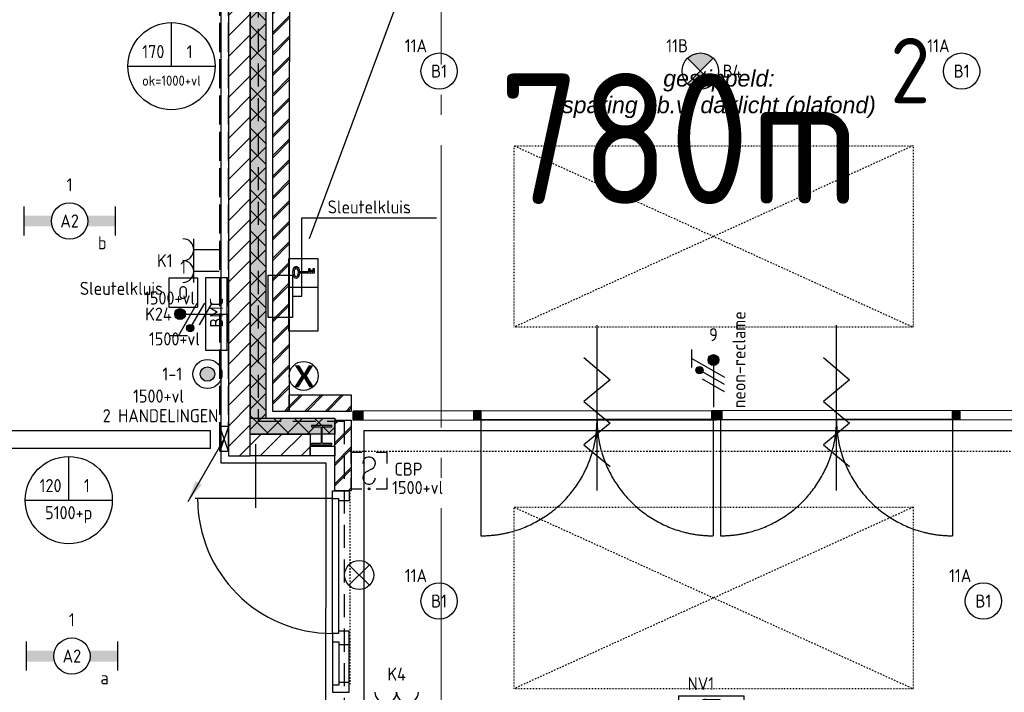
# Model space of a CAD drawing. Header units: millimetres. Extents: x -38031 to 123247, y -16330 to 129979.
# Tile 174 of 235: x 36455 to 43239, y 52150 to 56783. Entities that reach past the tile are written whole.
import ezdxf
from ezdxf.enums import TextEntityAlignment as Align

# ---------------------------------------------------------------- set-up
doc = ezdxf.new("R2010")
doc.units = ezdxf.units.MM
doc.header["$LTSCALE"] = 50
for name, pattern in [('E_GOOT3', [5, 4, -1]), ('HIDDEN', [9.525, 6.35, -3.175]), ('HIDDEN2', [4.7625, 3.175, -1.5875]), ('STYLE_01', [0.41664, 0.20828, -0.20836]), ('STYLE_05', [0.20828, 0.069425, -0.138855]), ('STYLE_11', [5, 3.888855, -0.416718, 0.277786, -0.416641])]:
    doc.linetypes.add(name, pattern=pattern)
for name, color, linetype in [('AL$1A---_ALGEMEEN', 8, 'Continuous'), ('AM$1A---_ARCERING', 8, 'Continuous'), ('AT$1A---_TEKST100', 8, 'Continuous'), ('BOUWKUNDIG', 8, 'Continuous'), ('brandscheiding', 5, 'HIDDEN'), ('EB6511--_ATTRIB', 2, 'Continuous'), ('EL6121--', 3, 'Continuous'), ('EL6131--_KG', 3, 'Continuous'), ('EL6131--_WG', 3, 'Continuous'), ('EL6221--', 3, 'Continuous'), ('EL6222--', 3, 'Continuous'), ('EL6311--', 3, 'Continuous'), ('EL6311--NV', 7, 'Continuous'), ('EL6350--', 3, 'Continuous'), ('EL6511--', 3, 'Continuous'), ('EL6521--', 3, 'Continuous'), ('EL659---', 1, 'Continuous'), ('EM6131--', 1, 'Continuous')]:
    doc.layers.add(name, color=color, linetype=linetype)
doc.layers.add('stramien', color=1, linetype='STYLE_11', lineweight=15)
doc.styles.add('Arial (bold)', font='ARIALBD.TTF')
doc.styles.add('Arial (italic)', font='ARIALI.TTF')
doc.styles.add('BURO-018', font='iso.shx', dxfattribs={"height": 90})
doc.styles.add('BURO-025', font='iso.shx', dxfattribs={"height": 125})
doc.styles.add('NORATT', font='iso.shx')
pattern_1 = [(135, (-987936.49, -175784.82), (70.710678, 70.710678), []), (45, (-987637.15, -176084.16), (70.710678, -70.710678), [])]
pattern_2 = [(45, (-987936.49, -175784.82), (70.710678, -70.710678), []), (45, (-987929.42, -175791.89), (70.710678, -70.710678), [])]
pattern_3 = [(45, (-987936.49, -175784.82), (70.710678, -70.710678), [])]

# ---------------------------------------------------------------- blocks, each defined once
blk = doc.blocks.new('E00162')
at = {"color": 0, "linetype": 'Continuous'}
for p, q in [((-4.5, 1), (-4.5, 6.5)), ((4.5, 6.5), (-4.5, 6.5)), ((-0.5, 5.25), (0, 6)), ((0, 6), (0.5, 5.25)), ((4.5, 1), (4.5, 6.5)), ((-0.75, 5), (-0.5, 5)), ((-0.5, 4.5), (-0.75, 4.5)), ((-0.25, 5.25), (-0.5, 5.25)), ((-0.5, 5), (-0.5, 4.5)), ((-0.25, 3.75), (-0.25, 5.25)), ((0.25, 3.75), (0.25, 5.25)), ((0.5, 5.25), (0.25, 5.25)), ((0.5, 5), (0.5, 4.5)), ((0.5, 5), (0.75, 5)), ((0.75, 4.5), (0.5, 4.5)), ((-1.75, 2.5), (-1.75, 4)), ((-1.25, 4), (-1.25, 2.5)), ((0.25, 3.75), (-0.25, 3.75)), ((1.25, 2.5), (1.25, 4)), ((1.75, 4), (1.75, 2.5)), ((-0.75, 2), (0.75, 2)), ((0.75, 1.5), (-0.75, 1.5)), ((4.5, 1), (-4.5, 1))]:
    blk.add_line(p, q, dxfattribs=at)
for centre, radius, start, end in [((-0.75, 4), 1, 90, 180), ((-0.75, 4), 0.5, 90, 180), ((0.75, 4), 1, 0, 90), ((0.75, 4), 0.5, 0, 90), ((-0.75, 2.5), 1, 180, 270), ((-0.75, 2.5), 0.5, 180, 270), ((0.75, 2.5), 0.5, 270, 0), ((0.75, 2.5), 1, 270, 0)]:
    blk.add_arc(centre, radius, start, end, dxfattribs=at)
at = {"color": 0, "linetype": 'Continuous', "style": 'BURO-018'}
for tag, p in [('E_GKAST', (0, 16.17)), ('E_GROEP', (0, 13.17)), ('E_SGROEP', (4.5, 13.17)), ('E_ARMCODE', (0, 9))]:
    blk.add_attdef(tag, text='', height=1.8, dxfattribs=at).set_placement(p, align=Align.MIDDLE)
at = {"layer": 'EL6350--', "color": 1, "style": 'BURO-018'}
blk.add_text('x', height=1.8, rotation=180, dxfattribs=at).set_placement((0.6, 8.68))
blk = doc.blocks.new('E00078')
at = {"color": 0, "linetype": 'Continuous'}
for p, q in [((-3, 6.48), (-3, 8.98)), ((-3, 7.73), (1.5, 5.13)), ((0, 7.5), (0, 1)), ((1.5, 4.13), (-1.5, 5.87)), ((1.5, 3.13), (-1.5, 4.87))]:
    blk.add_line(p, q, dxfattribs=at)
at = {"color": 0, "const_width": 0.75}
blk.add_lwpolyline([(-0.38, 7.5, 1), (0.38, 7.5, 1)], format="xyb", close=True, dxfattribs=at)
at = {"color": 0, "linetype": 'Continuous', "const_width": 0.5}
blk.add_lwpolyline([(-2.18, 6.12, 1), (-1.68, 6.12, 1)], format="xyb", close=True, dxfattribs=at)
at = {"color": 0, "linetype": 'Continuous'}
for centre, radius in [((0, 7.5), 0.75), ((-1.93, 6.12), 0.5)]:
    blk.add_circle(centre, radius, dxfattribs=at)
at = {"color": 0, "linetype": 'Continuous', "style": 'BURO-018'}
for tag, p in [('E_GKAST', (0, 14)), ('E_GROEP', (0, 11)), ('E_SGROEP', (4.5, 11))]:
    blk.add_attdef(tag, text='', height=1.8, dxfattribs=at).set_placement(p, align=Align.MIDDLE)
at = {"color": 0, "linetype": 'Continuous', "style": 'BURO-018', "flags": 1}
for tag, p in [('E_VERMCODE', (13, 11)), ('E_MATCODE', (0, 0))]:
    blk.add_attdef(tag, text='', height=1.8, dxfattribs=at).set_placement(p, align=Align.MIDDLE)
blk = doc.blocks.new('E00036')
at = {"color": 0, "linetype": 'Continuous'}
for p, q in [((-2.5, 6), (-2.5, 4.5)), ((-1, 6), (-2.5, 6)), ((2.5, 6), (1, 6)), ((2.5, 4.5), (2.5, 6)), ((0.42, 3.73), (-0.42, 3.27)), ((-2.5, 2.5), (-2.5, 1)), ((2.5, 1), (2.5, 2.5)), ((-2.5, 1), (-1, 1)), ((1, 1), (2.5, 1))]:
    blk.add_line(p, q, dxfattribs=at)
blk.add_circle((0, 1), 0.125, dxfattribs=at)
for centre, start, end in [((0, 4.5), 298.955, 180), ((0, 2.5), 118.955, 0)]:
    blk.add_arc(centre, 0.875, start, end, dxfattribs=at)
at = {"color": 0, "linetype": 'Continuous', "style": 'BURO-018'}
blk.add_attdef('E_TEXT1', text='', height=1.8, dxfattribs=at).set_placement((0, 8.5), align=Align.MIDDLE)
at = {"color": 0, "linetype": 'Continuous', "style": 'BURO-018', "flags": 1}
blk.add_attdef('E_MATCODE', text='', height=1.8, dxfattribs=at).set_placement((0, 0), align=Align.MIDDLE)
blk = doc.blocks.new('1115B3A')
at = {"color": 0, "linetype": 'Continuous'}
blk.add_circle((0, 0), 2.5, dxfattribs=at)
at = {"color": 0, "linetype": 'Continuous', "style": 'BURO-018'}
for tag, p in [('E_GKAST', (0, 8)), ('E_GROEP', (0, 5)), ('E_SGROEP', (4.5, 5)), ('E_ARMCODE', (0, 0)), ('E_SLET', (4.5, -1))]:
    blk.add_attdef(tag, text='', height=1.8, dxfattribs=at).set_placement(p, align=Align.MIDDLE)
blk = doc.blocks.new('E00018')
at = {"color": 0, "linetype": 'Continuous'}
for p, q in [((-1.77, -1.77), (1.77, 1.77)), ((1.77, -1.77), (-1.77, 1.77))]:
    blk.add_line(p, q, dxfattribs=at)
at = {"color": 0, "linetype": 'Continuous', "const_width": 2.5}
for points in [[(-0.88, 0.88, -0.198912), (0, 1.25, -0.198912), (0.88, 0.88, -1)], [(-0.88, -0.88, 0.198912), (0, -1.25, 0.198912), (0.88, -0.88, 1)]]:
    blk.add_lwpolyline(points, format="xyb", dxfattribs=at)
blk = doc.blocks.new('1115B3A-NO1')
at = {"color": 0, "linetype": 'Continuous'}
blk.add_circle((0, 0), 2.5, dxfattribs=at)
at = {"color": 0, "zscale": 100}
blk.add_blockref('E00018', (0, 0), dxfattribs=at)
at = {"color": 0, "linetype": 'Continuous', "style": 'BURO-018'}
for tag, p in [('E_GKAST', (0, 8)), ('E_GROEP', (0, 5)), ('E_SGROEP', (4.5, 5)), ('E_ARMCODE', (0, 0)), ('E_SLET', (4.5, -1))]:
    blk.add_attdef(tag, text='', height=1.8, dxfattribs=at).set_placement(p, align=Align.MIDDLE)
blk = doc.blocks.new('E00024')
at = {"color": 0, "linetype": 'Continuous'}
for p, q in [((-1.41, 1.59), (1.41, 4.41)), ((-1.41, 4.41), (1.41, 1.59))]:
    blk.add_line(p, q, dxfattribs=at)
blk.add_circle((0, 3), 2, dxfattribs=at)
at = {"color": 0, "linetype": 'Continuous', "style": 'BURO-018'}
blk.add_attdef('E_TEXT1', text='', height=1.8, dxfattribs=at).set_placement((0, 7.5), align=Align.MIDDLE)
at = {"color": 0, "linetype": 'Continuous', "style": 'BURO-018', "flags": 1}
blk.add_attdef('E_MATCODE', (0, 0), '', height=1.8, dxfattribs=at)
blk = doc.blocks.new('E00126')
at = {"color": 0, "linetype": 'Continuous'}
for p, q in [((-3, 4.5), (3, 4.5)), ((-1.5, 1), (-1.5, 4.5)), ((1.5, 1), (1.5, 4.5))]:
    blk.add_line(p, q, dxfattribs=at)
for centre in [(-1.5, 6), (1.5, 6)]:
    blk.add_arc(centre, 1.5, 180, 0, dxfattribs=at)
at = {"color": 0, "linetype": 'Continuous', "style": 'BURO-018'}
for tag, p in [('E_GKAST', (0, 11.5)), ('E_GROEP', (0, 8.5)), ('E_SGROEP', (4.5, 8.5))]:
    blk.add_attdef(tag, text='', height=1.8, dxfattribs=at).set_placement(p, align=Align.MIDDLE)
at = {"color": 0, "linetype": 'Continuous', "style": 'BURO-018', "flags": 1}
for tag, p in [('E_VERMCODE', (13, 8.5)), ('E_MATCODE', (0, 0))]:
    blk.add_attdef(tag, text='', height=1.8, dxfattribs=at).set_placement(p, align=Align.MIDDLE)
blk = doc.blocks.new('E00112')
at = {"color": 0, "linetype": 'Continuous'}
for p, q in [((0, 1), (-1, 1)), ((-1, 1), (-1, 0)), ((-1, 0), (0, 1)), ((-1, 1), (0, 0)), ((0, 0), (0, 1)), ((-1, 0), (0, 0))]:
    blk.add_line(p, q, dxfattribs=at)
blk = doc.blocks.new('E00098')
at = {"color": 0, "linetype": 'Continuous'}
blk.add_line((0, 0), (-5, -8.66), dxfattribs=at)
blk.add_lwpolyline([(-5, -8.66, 0, 1, 0), (-3.5, -6.06, 1, 1, 0)], format="xyseb", dxfattribs=at)
blk = doc.blocks.new('VB657SKM')
at = {"color": 0, "linetype": 'Continuous'}
for p, q in [((-10, -4), (-10, 4)), ((-10, 4), (10, 4)), ((2, -4), (2, 4)), ((2, 4), (10, 4)), ((5.02, 2.72), (4.67, 2.38)), ((5.54, 2.94), (5.02, 2.72)), ((6.15, 3), (5.54, 2.94)), ((6.76, 2.94), (6.15, 3)), ((7.28, 2.72), (6.76, 2.94)), ((7.63, 2.38), (7.28, 2.72)), ((10, 4), (10, -4)), ((10, 4), (10, -4)), ((4.67, 2.38), (4.55, 2)), ((4.55, 2), (4.67, 1.62)), ((4.67, 1.62), (5.02, 1.28)), ((5.02, 2.16), (4.97, 2)), ((4.97, 2), (5.02, 1.84)), ((5.24, 2.38), (5.02, 2.16)), ((5.02, 1.84), (5.24, 1.62)), ((5.02, 1.28), (5.54, 1.06)), ((5.64, 2.53), (5.24, 2.38)), ((5.24, 1.62), (5.64, 1.47)), ((5.54, 1.06), (6.15, 1)), ((6.15, 2.59), (5.64, 2.53)), ((5.64, 1.47), (6.15, 1.41)), ((6, 1.03), (6, -3)), ((6.66, 2.53), (6.15, 2.59)), ((6.15, 1.41), (6.66, 1.47)), ((6.15, 1), (6.76, 1.06)), ((6.3, -1.41), (6.3, 1.03)), ((7.06, 2.38), (6.66, 2.53)), ((6.66, 1.47), (7.06, 1.62)), ((6.76, 1.06), (7.28, 1.28)), ((7.28, 2.16), (7.06, 2.38)), ((7.06, 1.62), (7.28, 1.84)), ((7.33, 2), (7.28, 2.16)), ((7.28, 1.84), (7.33, 2)), ((7.28, 1.28), (7.63, 1.62)), ((7.75, 2), (7.63, 2.38)), ((7.63, 1.62), (7.75, 2)), ((7.1, -1.41), (6.3, -1.41)), ((6.3, -2), (6.3, -1.81)), ((6.3, -1.81), (7.1, -1.81)), ((6.7, -2), (6.3, -2)), ((6.3, -2.59), (6.3, -2.41)), ((6.3, -2.41), (6.7, -2.41)), ((7.1, -2.59), (6.3, -2.59)), ((6.7, -2.41), (6.7, -2)), ((7.1, -1.81), (7.1, -1.41)), ((7.1, -3), (7.1, -2.59)), ((10, -4), (-10, -4)), ((10, -4), (2, -4)), ((6, -3), (7.1, -3))]:
    blk.add_line(p, q, dxfattribs=at)
at = {"color": 0, "linetype": 'Continuous', "style": 'BURO-018'}
blk.add_attdef('E_TEXT1', text='', height=1.8, dxfattribs=at).set_placement((0, 6.5), align=Align.MIDDLE)
at = {"color": 0, "linetype": 'Continuous', "style": 'BURO-018', "flags": 1}
blk.add_attdef('E_MATCODE', (0, 0), '', height=1.8, dxfattribs=at)
blk = doc.blocks.new('E00103')
at = {"color": 0, "linetype": 'Continuous'}
for p, q in [((0, 6), (0, 12)), ((-6, 6), (6, 6))]:
    blk.add_line(p, q, dxfattribs=at)
blk.add_circle((0, 6), 6, dxfattribs=at)
at = {"color": 0, "linetype": 'Continuous', "style": 'BURO-018'}
for tag, p in [('E_TEXT1', (-2.5, 8)), ('E_TEXT3', (2.5, 8)), ('E_TEXT6', (0, 4))]:
    blk.add_attdef(tag, text='', height=1.8, dxfattribs=at).set_placement(p, align=Align.MIDDLE)
blk = doc.blocks.new('E00023')
at = {"color": 0, "const_width": 1}
blk.add_lwpolyline([(-0.5, 3, 1), (0.5, 3, 1)], format="xyb", close=True, dxfattribs=at)
at = {"color": 0, "linetype": 'Continuous'}
for radius in [2, 1]:
    blk.add_circle((0, 3), radius, dxfattribs=at)
at = {"color": 0, "linetype": 'Continuous', "style": 'BURO-018'}
blk.add_attdef('E_TEXT1', text='', height=1.8, dxfattribs=at).set_placement((0, 7.5), align=Align.MIDDLE)
at = {"color": 0, "linetype": 'Continuous', "style": 'BURO-018', "flags": 1}
blk.add_attdef('E_MATCODE', (0, 0), '', height=1.8, dxfattribs=at)
blk = doc.blocks.new('E-GK-GTC-783C')
at = {"color": 0, "linetype": 'Continuous'}
for p, q in [((-0.5, 60), (0.5, 60)), ((-0.5, -60), (0.5, -60))]:
    blk.add_line(p, q, dxfattribs=at)
blk = doc.blocks.new('E-GK-END-78')
at = {"color": 0, "linetype": 'Continuous'}
blk.add_line((0, 60), (0, -60), dxfattribs=at)
blk = doc.blocks.new('1115B6630')
at = {"color": 0}
for p, q in [((-6.3, 2), (-6.3, -2)), ((6.3, 2), (6.3, -2))]:
    blk.add_line(p, q, dxfattribs=at)
at = {"color": 0, "linetype": 'Continuous'}
blk.add_circle((0, 0), 2.5, dxfattribs=at)
at = {"color": 0}
for points in [[(-2.5, 0.75), (-6.3, 0.75), (-2.5, -0.75), (-6.3, -0.75)], [(2.5, 0.75), (6.3, 0.75), (2.5, -0.75), (6.3, -0.75)]]:
    blk.add_solid(points, dxfattribs=at)
at = {"color": 0, "linetype": 'Continuous', "style": 'BURO-018'}
for tag, p in [('E_GKAST', (0, 8)), ('E_GROEP', (0, 5)), ('E_SGROEP', (4.5, 5)), ('E_ARMCODE', (0, 0)), ('E_SLET', (4.5, -3))]:
    blk.add_attdef(tag, text='', height=1.8, dxfattribs=at).set_placement(p, align=Align.MIDDLE)
blk = doc.blocks.new('Group-18')
at = {"layer": 'AL$1A---_ALGEMEEN', "color": 0}
for points in [[(-18827, 28395), (-18827, 28895), (-18518, 28895), (-18518, 29855), (-23173, 29855), (-23173, 25474.8), (-20880.8, 25474.8), (-20880.8, 20274.8), (-25076, 20275), (-25076, 17793.5), (-24776, 17784.1), (-24776, 18095), (-24226, 18095), (-24226, 17795), (-17276, 17795), (-17276, 18095), (-17020, 18095), (-17020, 23161.8), (-17797.1, 23161.8), (-17794.1, 25153), (-18518, 25153), (-18518, 28345), (-18827, 28345), (-18827, 28395)], [(-16755, 23324.8), (-16755, 17786), (-13495, 17786), (-13495, 23424.8), (-12716, 23424.8), (-12716, 25374.8), (-17534, 25374.8), (-17534, 23424.8), (-16755, 23424.8), (-16755, 23324.8)]]:
    blk.add_lwpolyline(points, dxfattribs=at)
blk = doc.blocks.new('Group-118')
at = {"layer": 'AL$1A---_ALGEMEEN', "color": 0, "linetype": 'STYLE_05'}
blk.add_lwpolyline([(-16500, 27339.8), (-13750, 27339.8), (-13750, 26089.8), (-16500, 26089.8)], close=True, dxfattribs=at)
blk = doc.blocks.new('Group-119')
at = {"layer": 'AL$1A---_ALGEMEEN', "color": 0, "linetype": 'STYLE_01'}
for p, q in [((-16500, 27339.8), (-13750, 26089.8)), ((-13750, 27339.8), (-16500, 26089.8))]:
    blk.add_line(p, q, dxfattribs=at)
at = {"layer": 'AL$1A---_ALGEMEEN', "color": 0}
blk.add_blockref('Group-118', (0, 0), dxfattribs=at)
blk = doc.blocks.new('Group-120')
at = {"layer": 'AL$1A---_ALGEMEEN', "color": 0, "linetype": 'STYLE_05'}
blk.add_lwpolyline([(-16500, 24849.8), (-13750, 24849.8), (-13750, 23599.8), (-16500, 23599.8)], close=True, dxfattribs=at)
blk = doc.blocks.new('Group-121')
at = {"layer": 'AL$1A---_ALGEMEEN', "color": 0, "linetype": 'STYLE_01'}
for p, q in [((-16500, 24849.8), (-13750, 23599.8)), ((-13750, 24849.8), (-16500, 23599.8))]:
    blk.add_line(p, q, dxfattribs=at)
at = {"layer": 'AL$1A---_ALGEMEEN', "color": 0}
blk.add_blockref('Group-120', (0, 0), dxfattribs=at)
blk = doc.blocks.new('Group-126')
at = {"layer": 'AL$1A---_ALGEMEEN', "color": 0}
for name in ['Group-119', 'Group-121']:
    blk.add_blockref(name, (0, 0), dxfattribs=at)
at = {"layer": 'AT$1A---_TEKST100', "insert": (-15087.7, 27529.6), "char_height": 113.643, "attachment_point": 8, "line_spacing_factor": 0.967741, "style": 'Arial (italic)'}
blk.add_mtext('{\\C256;\\lgestippeld:\\Psparing t.b.v. daklicht (plafond)}', dxfattribs=at)
blk = doc.blocks.new('Group-133')
at = {"layer": 'AL$1A---_ALGEMEEN', "color": 0}
for q in [(-16728, 24653), (-15928, 25453)]:
    blk.add_line((-16728, 25453), q, dxfattribs=at)
blk.add_open_spline([(-16728, 24653), (-16513.6, 24653), (-16142.4, 24867.4), (-15928, 25238.6), (-15928, 25453)], degree=2, dxfattribs=at)
blk = doc.blocks.new('Group-134')
at = {"layer": 'AL$1A---_ALGEMEEN', "color": 0}
for q in [(-15928, 25453), (-15128, 24653)]:
    blk.add_line((-15128, 25453), q, dxfattribs=at)
blk.add_open_spline([(-15928, 25453), (-15928, 25238.6), (-15713.6, 24867.4), (-15342.4, 24653), (-15128, 24653)], degree=2, dxfattribs=at)
blk = doc.blocks.new('Group-135')
at = {"layer": 'AL$1A---_ALGEMEEN', "color": 0}
for q in [(-15078, 24653), (-14278, 25453)]:
    blk.add_line((-15078, 25453), q, dxfattribs=at)
blk.add_open_spline([(-15078, 24653), (-14863.6, 24653), (-14492.4, 24867.4), (-14278, 25238.6), (-14278, 25453)], degree=2, dxfattribs=at)
blk = doc.blocks.new('Group-136')
at = {"layer": 'AL$1A---_ALGEMEEN', "color": 0}
for q in [(-14278, 25453), (-13478, 24653)]:
    blk.add_line((-13478, 25453), q, dxfattribs=at)
blk.add_open_spline([(-14278, 25453), (-14278, 25238.6), (-14063.6, 24867.4), (-13692.4, 24653), (-13478, 24653)], degree=2, dxfattribs=at)
blk = doc.blocks.new('zelfsl')
at = {"layer": 'AL$1A---_ALGEMEEN', "color": 0}
blk.add_line((0, -928.95625), (0, 210.85625), dxfattribs=at)
blk.add_lwpolyline([(-90, -13.38325), (90, -165.12925), (-90, -314.71375), (90, -464.29825), (-90, -613.88275), (90, -763.38325)], dxfattribs=at)
blk = doc.blocks.new('Group-137')
at = {"color": 0}
blk.add_wipeout([(-17609, 25450), (-12597, 25453), (-12597, 25515), (-17609, 25512)], dxfattribs=at).dxf.layer = 'AL$1A---_ALGEMEEN'
at = {"layer": 'AM$1A---_ARCERING', "linetype": 'Continuous', "lineweight": 0}
for points in [[(-17609, 25512), (-17541, 25512), (-17541, 25450), (-17609, 25450)], [(-16778, 25515), (-16728, 25515), (-16728, 25453), (-16778, 25453)], [(-15137, 25515), (-15069, 25515), (-15069, 25453), (-15137, 25453)], [(-13478, 25515), (-13428, 25515), (-13428, 25453), (-13478, 25453)], [(-12665, 25515), (-12597, 25515), (-12597, 25453), (-12665, 25453)]]:
    blk.add_hatch(color=256, dxfattribs=at).paths.add_polyline_path(points)
at = {"layer": 'AL$1A---_ALGEMEEN', "color": 0}
for points in [[(-17609, 25450), (-12597, 25453), (-12597, 25515), (-17609, 25512)], [(-17609, 25512), (-17541, 25512), (-17541, 25450), (-17609, 25450)], [(-16778, 25515), (-16728, 25515), (-16728, 25453), (-16778, 25453)], [(-15137, 25515), (-15069, 25515), (-15069, 25453), (-15137, 25453)], [(-13478, 25515), (-13428, 25515), (-13428, 25453), (-13478, 25453)], [(-12665, 25515), (-12597, 25515), (-12597, 25453), (-12665, 25453)]]:
    blk.add_lwpolyline(points, close=True, dxfattribs=at)
for name, p in [('zelfsl', (-15928, 25893.3)), ('zelfsl', (-14278, 25893.3)), ('Group-133', (0, 0)), ('Group-134', (0, 0)), ('Group-135', (0, 0)), ('Group-136', (0, 0))]:
    blk.add_blockref(name, p, dxfattribs=at)
blk = doc.blocks.new('Group-138')
at = {"color": 0}
for points in [[(-17750, 24961.8), (-17636, 24961.8), (-17636, 24894.8), (-17750, 24894.8)], [(-17750, 23994.8), (-17750, 23574.8), (-17636, 23574.8), (-17636, 23994.8)]]:
    blk.add_wipeout(points, dxfattribs=at).dxf.layer = 'AL$1A---_ALGEMEEN'
at = {"layer": 'AL$1A---_ALGEMEEN', "color": 0}
for points in [[(-17750, 24961.8), (-17636, 24961.8), (-17636, 24894.8), (-17750, 24894.8)], [(-17750, 23994.8), (-17750, 23574.8), (-17636, 23574.8), (-17636, 23994.8)]]:
    blk.add_lwpolyline(points, close=True, dxfattribs=at)
at = {"color": 0}
for points in [[(-17750, 23994.8), (-17750, 23904.8), (-17636, 23904.8), (-17636, 23994.8)], [(-17750, 23641.8), (-17750, 23574.8), (-17636, 23574.8), (-17636, 23641.8)]]:
    blk.add_wipeout(points, dxfattribs=at).dxf.layer = 'AL$1A---_ALGEMEEN'
at = {"layer": 'AL$1A---_ALGEMEEN', "color": 0}
for points in [[(-17750, 23994.8), (-17750, 23904.8), (-17636, 23904.8), (-17636, 23994.8)], [(-17750, 23641.8), (-17750, 23574.8), (-17636, 23574.8), (-17636, 23641.8)]]:
    blk.add_lwpolyline(points, close=True, dxfattribs=at)
at = {"color": 0}
for points in [[(-17750, 24909.8), (-17710, 24909.8), (-17710, 23979.8), (-17750, 23979.8)], [(-17750, 23919.8), (-17750, 23626.8), (-17705, 23626.8), (-17705, 23919.8)]]:
    blk.add_wipeout(points, dxfattribs=at).dxf.layer = 'AL$1A---_ALGEMEEN'
at = {"layer": 'AL$1A---_ALGEMEEN', "color": 0}
blk.add_line((-17750, 24909.8), (-18698, 24909.8), dxfattribs=at)
for points in [[(-17750, 24909.8), (-17710, 24909.8), (-17710, 23979.8), (-17750, 23979.8)], [(-17750, 23919.8), (-17750, 23626.8), (-17705, 23626.8), (-17705, 23919.8)]]:
    blk.add_lwpolyline(points, close=True, dxfattribs=at)
blk.add_arc((-17750, 24909.8), 930, 180, 270, dxfattribs=at)
blk = doc.blocks.new('21x_zaagwerk')
at = {"layer": 'AL$1A---_ALGEMEEN', "color": 0}
blk.add_circle((0, 0), 100, dxfattribs=at)
at = {"layer": 'AT$1A---_TEKST100', "insert": (-67.8, 73.6), "char_height": 151.525, "attachment_point": 1, "line_spacing_factor": 0.967741, "style": 'Arial (bold)'}
blk.add_mtext('{\\C256;\\lX}', dxfattribs=at)
blk = doc.blocks.new('HEA 140')
at = {"layer": 'AM$1A---_ARCERING', "linetype": 'Continuous', "lineweight": 0}
h = blk.add_hatch(color=256, dxfattribs=at)
edge = h.paths.add_edge_path()
edge.add_arc((14.75, -46), 12, 180, 270)
edge.add_line((14.75, -58), (70, -58))
edge.add_line((70, -58), (70, -66.5))
edge.add_line((70, -66.5), (-70, -66.5))
edge.add_line((-70, -66.5), (-70, -58))
edge.add_line((-70, -58), (-14.75, -58))
edge.add_arc((-14.75, -46), 12, 270, 360)
edge.add_line((-2.75, -46), (-2.75, 46))
edge.add_arc((-14.75, 46), 12, 0, 90)
edge.add_line((-14.75, 58), (-70, 58))
edge.add_line((-70, 58), (-70, 66.5))
edge.add_line((-70, 66.5), (70, 66.5))
edge.add_line((70, 66.5), (70, 58))
edge.add_line((70, 58), (14.75, 58))
edge.add_arc((14.75, 46), 12, 90, 180)
edge.add_line((2.75, 46), (2.75, -46))
at = {"layer": 'AL$1A---_ALGEMEEN', "color": 0, "flags": 128}
blk.add_lwpolyline([(2.75, -46, 0.4142136), (14.75, -58), (70, -58), (70, -66.5), (-70, -66.5), (-70, -58), (-14.75, -58, 0.4142136), (-2.75, -46), (-2.75, 46, 0.4142136), (-14.75, 58), (-70, 58), (-70, 66.5), (70, 66.5), (70, 58), (14.75, 58, 0.4142136), (2.75, 46)], format="xyb", close=True, dxfattribs=at)
blk = doc.blocks.new('200254 W 210 11-06-2007')
at = {"layer": 'AM$1A---_ARCERING', "linetype": 'Continuous', "lineweight": 5}
h = blk.add_hatch(dxfattribs=at)
h.set_pattern_fill('BAKSTEEN', color=256, scale=50, style=0, pattern_type=2)
h.set_pattern_definition(pattern_2)
edge = h.paths.add_edge_path()
edge.add_line((1681, 33912.5), (2114, 33912.5))
edge.add_line((2114, 33912.5), (2113.6, 29097.4))
edge.add_line((2113.6, 29097.4), (2000.6, 29097.4))
edge.add_line((2000.6, 29097.4), (2001, 33799.5))
edge.add_line((2001, 33799.5), (1682.5, 33799.5))
at = {"layer": 'AM$1A---_ARCERING', "linetype": 'Continuous', "lineweight": 0}
for points in [[(1954, 29050.4), (1954, 33642.4), (1844, 33642.4), (1844, 29050.4)], [(1844, 29050.4), (2427, 29050.4), (2427, 28940.4), (1844, 28940.4)]]:
    blk.add_hatch(color=256, dxfattribs=at).paths.add_polyline_path(points)
at = {"layer": 'AM$1A---_ARCERING', "linetype": 'Continuous', "lineweight": 5}
h = blk.add_hatch(dxfattribs=at)
h.set_pattern_fill('ISOLATIE', color=256, scale=50, style=0, pattern_type=2)
h.set_pattern_definition(pattern_1)
h.paths.add_polyline_path([(1954, 29050.4), (1954, 33642.4), (1844, 33642.4), (1844, 29050.4)])
h = blk.add_hatch(dxfattribs=at)
h.set_pattern_fill('KALKZANDSTEEN', color=256, scale=50, style=0, pattern_type=2)
h.set_pattern_definition(pattern_3)
h.paths.add_polyline_path([(1844, 28790.4), (1844, 31982.4), (1694, 31982.4), (1694, 28790.4)])
h = blk.add_hatch(dxfattribs=at)
h.set_pattern_fill('ISOLATIE', color=256, scale=50, style=0, pattern_type=2)
h.set_pattern_definition(pattern_1)
h.paths.add_polyline_path([(1844, 29050.4), (2427, 29050.4), (2427, 28940.4), (1844, 28940.4)])
h = blk.add_hatch(dxfattribs=at)
h.set_pattern_fill('BAKSTEEN', color=256, scale=50, style=0, pattern_type=2)
h.set_pattern_definition(pattern_2)
h.paths.add_polyline_path([(2427, 29037.3), (2540, 29037.3), (2540, 28549.3), (2427, 28549.3)])
h = blk.add_hatch(dxfattribs=at)
h.set_pattern_fill('KALKZANDSTEEN', color=256, scale=50, style=0, pattern_type=2)
h.set_pattern_definition(pattern_3)
h.paths.add_polyline_path([(1844, 28940.4), (2257, 28940.4), (2257, 28790.4), (1844, 28790.4)])
at = {"layer": 'AL$1A---_ALGEMEEN'}
blk.add_line((1884.2, 28432.4), (1884.2, 28872.4), dxfattribs=at)
blk.add_lwpolyline([(1681, 33912.5), (2114, 33912.5), (2113.6, 29097.4), (2000.6, 29097.4), (2001, 33799.5), (1682.5, 33799.5)], dxfattribs=at)
for points in [[(1954, 29050.4), (1954, 33642.4), (1844, 33642.4), (1844, 29050.4)], [(1844, 28790.4), (1844, 31982.4), (1694, 31982.4), (1694, 28790.4)], [(1844, 29050.4), (2427, 29050.4), (2427, 28940.4), (1844, 28940.4)], [(2427, 29037.3), (2540, 29037.3), (2540, 28549.3), (2427, 28549.3)], [(1844, 28940.4), (2257, 28940.4), (2257, 28790.4), (1844, 28790.4)], [(2257, 28857.3), (2427, 28857.3), (2427, 28790.4), (2257, 28790.4)]]:
    blk.add_lwpolyline(points, close=True, dxfattribs=at)
at = {"layer": 'AL$1A---_ALGEMEEN', "linetype": 'STYLE_01'}
blk.add_lwpolyline([(2135, 29745), (1968, 29745), (1968, 30035), (2135, 30035)], close=True, dxfattribs=at)
at = {"layer": 'AL$1A---_ALGEMEEN'}
for name, p in [('Group-18', (20162, 3587.4)), ('Group-126', (20162, 3587.4)), ('21x_zaagwerk', (2212.4, 29341.3))]:
    blk.add_blockref(name, p, dxfattribs=at)
at = {"layer": 'AL$1A---_ALGEMEEN', "xscale": -1}
blk.add_blockref('HEA 140', (2337, 28933.8), dxfattribs=at)
at = {"layer": 'AL$1A---_ALGEMEEN'}
blk.add_blockref('Group-137', (20162, 3587.4), dxfattribs=at)
at = {"layer": 'AM$1A---_ARCERING', "linetype": 'Continuous', "lineweight": 5}
h = blk.add_hatch(dxfattribs=at)
h.set_pattern_fill('BAKSTEEN', color=256, scale=50, style=0, pattern_type=2)
h.set_pattern_definition(pattern_2)
h.paths.add_polyline_path([(2113.6, 29210.4), (2540, 29210.4), (2540, 29097.4), (2113.6, 29097.4)])
at = {"layer": 'AL$1A---_ALGEMEEN', "linetype": 'STYLE_01'}
blk.add_line((2531, 28822.4), (7575, 28822.4), dxfattribs=at)
at = {"layer": 'AL$1A---_ALGEMEEN'}
blk.add_lwpolyline([(2113.6, 29210.4), (2540, 29210.4), (2540, 29097.4), (2113.6, 29097.4)], close=True, dxfattribs=at)
at = {"layer": 'stramien', "ltscale": 10}
blk.add_line((3161, -41013.6), (3161, 36216.4), dxfattribs=at)
at = {"layer": 'AL$1A---_ALGEMEEN'}
blk.add_blockref('Group-138', (20162, 3587.4), dxfattribs=at)
at = {"layer": 'AL$1A---_ALGEMEEN', "linetype": 'STYLE_01'}
blk.add_line((2531, 28537.3), (2531, 27217.3), dxfattribs=at)
blk = doc.blocks.new('ES020101')
at = {"color": 0}
blk.add_lwpolyline([(-2, -2), (2, -2), (2, 2), (-2, 2)], close=True, dxfattribs=at)
at = {"color": 0, "style": 'NORATT'}
for tag, p in [('NUMMER', (0, 3.5)), ('CODE', (0, 0))]:
    blk.add_attdef(tag, text='', height=1.8, dxfattribs=at).set_placement(p, align=Align.MIDDLE)
at = {"style": 'NORATT'}
for tag, flags, p in [('PANEEL', 9, (-2.5, 2.5)), ('GRP', 8, (-2.5, 0))]:
    blk.add_attdef(tag, text='', height=1.8, dxfattribs=dict(at, flags=flags)).set_placement(p, align=Align.MIDDLE_RIGHT)
at = {"style": 'NORATT', "flags": 9}
blk.add_attdef('M_CODE', text='', height=1.8, dxfattribs=at).set_placement((0, 0), align=Align.MIDDLE_CENTER)
for tag, p in [('FABR', (2.5, -2.5)), ('TYPE', (2.5, -5))]:
    blk.add_attdef(tag, text='', height=1.8, dxfattribs=at).set_placement(p, align=Align.MIDDLE_LEFT)

msp = doc.modelspace()

# ---------------------------------------------------------------- block references
at = {"layer": 'BOUWKUNDIG'}
msp.add_blockref('200254 W 210 11-06-2007', (36199, 24987.6), dxfattribs=at)

# ---------------------------------------------------------------- next in the draw order: linework, layer by layer
at = {"layer": 'EL6121--', "color": 5, "linetype": 'HIDDEN2'}
for p, q in [((38098, 57195), (38098, 54017.1)), ((38098, 54017.1), (38691.2, 54017.1)), ((38691.2, 54017.1), (38691.2, 51846.3))]:
    msp.add_line(p, q, dxfattribs=at)
at = {"layer": 'EL6131--_WG', "linetype": 'E_GOOT3'}
for p, q in [((37893, 53810), (37893, 56970)), ((37833, 53810), (37833, 56910)), ((37833, 53810), (37893, 53810))]:
    msp.add_line(p, q, dxfattribs=at)
at = {"layer": 'EL6221--', "color": 1}
msp.add_lwpolyline([(38334, 54877.6), (38400, 54877.6), (38400, 55418.7), (39327.9, 55418.7)], dxfattribs=at)
at = {"layer": 'EL6221--'}
msp.add_lwpolyline([(38167, 55022.6), (38334, 55022.6), (38334, 54732.6), (38167, 54732.6), (38167, 55022.6)], dxfattribs=at)
at = {"layer": 'EL6511--', "linetype": 'Continuous'}
for p, q in [((37885.4, 55005.4), (37735.4, 55005.4)), ((37735.4, 55005.4), (37735.4, 54505.4)), ((37885.4, 54505.4), (37885.4, 55005.4)), ((37735.4, 54505.4), (37885.4, 54505.4))]:
    msp.add_line(p, q, dxfattribs=at)
at = {"layer": 'EL659---', "color": 7}
msp.add_line((38451.7, 55275.9), (39203.7, 57295.6), dxfattribs=at)

# ---------------------------------------------------------------- next in the draw order: block references
at = {"layer": 'EL6131--_KG', "xscale": 2463.31727692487, "rotation": 180}
msp.add_blockref('E-GK-GTC-783C', (36537.6, 53889.8), dxfattribs=at)
at = {"layer": 'EL6131--_KG', "rotation": 180}
msp.add_blockref('E-GK-END-78', (37769.3, 53889.8), dxfattribs=at)
at = {"layer": 'EL6131--_WG', "color": 1, "linetype": 'E_GOOT3'}
ref = msp.add_blockref('E00103', (37500.8, 56162.8), dxfattribs=dict(at, xscale=50, yscale=50, zscale=50))
ref.add_attrib('E_TEXT1', '170', dxfattribs={"layer": '0', "color": 1, "linetype": 'Continuous', "height": 90, "style": 'BURO-018'}).set_placement((37375.8, 56562.8), align=Align.MIDDLE)
ref.add_attrib('E_TEXT3', '1', dxfattribs={"layer": '0', "color": 1, "linetype": 'Continuous', "height": 90, "style": 'BURO-018'}).set_placement((37625.8, 56562.8), align=Align.MIDDLE)
ref.add_attrib('E_TEXT6', 'ok=1000+vl', dxfattribs={"layer": '0', "color": 1, "linetype": 'Continuous', "height": 70, "style": 'BURO-018'}).set_placement((37500.8, 56363), align=Align.MIDDLE)
at = {"layer": 'EL6131--_WG', "xscale": 60, "yscale": 170, "zscale": 60, "rotation": 180}
msp.add_blockref('E00112', (37833, 53980), dxfattribs=at)
at = {"layer": 'EL6222--'}
ref = msp.add_blockref('E00126', (37879.9, 55123.5), dxfattribs=dict(at, xscale=50, yscale=50, zscale=50, rotation=90))
ref.add_attrib('E_GROEP', 'K1', dxfattribs={"layer": '0', "color": 1, "linetype": 'Continuous', "height": 90, "style": 'BURO-018'}).set_placement((37454.9, 55123.5), align=Align.MIDDLE)
ref = msp.add_blockref('E00078', (37935.4, 54755.4), dxfattribs=dict(at, xscale=50, yscale=50, zscale=50, rotation=90))
ref.add_attrib('E_GROEP', 'K24', dxfattribs={"layer": '0', "color": 1, "linetype": 'Continuous', "height": 90, "style": 'BURO-018'}).set_placement((37411.1, 54755.4), align=Align.MIDDLE)
ref = msp.add_blockref('E00078', (41235.1, 54063), dxfattribs=dict(at, xscale=50, yscale=50, zscale=50))
ref.add_attrib('E_GROEP', '9', dxfattribs={"layer": '0', "color": 1, "linetype": 'Continuous', "height": 90, "style": 'BURO-018'}).set_placement((41235.1, 54613), align=Align.MIDDLE)
ref.add_attrib('E_VERMCODE', 'neon-reclame', dxfattribs={"layer": '0', "color": 1, "linetype": 'Continuous', "height": 90, "rotation": 90, "style": 'BURO-018'}).set_placement((41410.8, 54441.1), align=Align.MIDDLE)
ref = msp.add_blockref('E00126', (39052.4, 51850.6), dxfattribs=dict(at, xscale=50, yscale=50, zscale=50))
ref.add_attrib('E_GROEP', 'K4', dxfattribs={"layer": '0', "color": 1, "linetype": 'Continuous', "height": 90, "style": 'BURO-018'}).set_placement((39052.4, 52275.6), align=Align.MIDDLE)
at = {"layer": 'EL6311--'}
ref = msp.add_blockref('1115B3A', (39344.9, 56428.4), dxfattribs=dict(at, xscale=50, yscale=50, zscale=50))
ref.add_attrib('E_ARMCODE', 'B1', dxfattribs={"layer": '0', "color": 1, "linetype": 'Continuous', "height": 90, "style": 'BURO-018'}).set_placement((39344.9, 56428.4), align=Align.MIDDLE)
ref.add_attrib('E_GROEP', '11A', dxfattribs={"layer": '0', "color": 1, "linetype": 'Continuous', "height": 90, "style": 'BURO-018'}).set_placement((39185.1, 56603.4), align=Align.MIDDLE)
ref = msp.add_blockref('1115B3A', (42944.9, 56428.4), dxfattribs=dict(at, xscale=50, yscale=50, zscale=50))
ref.add_attrib('E_ARMCODE', 'B1', dxfattribs={"layer": '0', "color": 1, "linetype": 'Continuous', "height": 90, "style": 'BURO-018'}).set_placement((42944.9, 56428.4), align=Align.MIDDLE)
ref.add_attrib('E_GROEP', '11A', dxfattribs={"layer": '0', "color": 1, "linetype": 'Continuous', "height": 90, "style": 'BURO-018'}).set_placement((42785.1, 56603.4), align=Align.MIDDLE)
ref = msp.add_blockref('1115B6630', (36798.9, 55396.1), dxfattribs=dict(at, xscale=50, yscale=50, zscale=50))
ref.add_attrib('E_ARMCODE', 'A2', dxfattribs={"layer": '0', "color": 1, "linetype": 'Continuous', "height": 90, "style": 'BURO-018'}).set_placement((36798.9, 55396.1), align=Align.MIDDLE)
ref.add_attrib('E_SLET', 'b', dxfattribs={"layer": '0', "color": 1, "linetype": 'Continuous', "height": 90, "style": 'BURO-018'}).set_placement((37023.9, 55246.1), align=Align.MIDDLE)
ref.add_attrib('E_GROEP', '1', dxfattribs={"layer": '0', "color": 1, "linetype": 'Continuous', "height": 90, "style": 'BURO-018'}).set_placement((36798.9, 55646.1), align=Align.MIDDLE)
ref = msp.add_blockref('1115B3A', (39344.9, 52778.4), dxfattribs=dict(at, xscale=50, yscale=50, zscale=50))
ref.add_attrib('E_ARMCODE', 'B1', dxfattribs={"layer": '0', "color": 1, "linetype": 'Continuous', "height": 90, "style": 'BURO-018'}).set_placement((39344.9, 52778.4), align=Align.MIDDLE)
ref.add_attrib('E_GROEP', '11A', dxfattribs={"layer": '0', "color": 1, "linetype": 'Continuous', "height": 90, "style": 'BURO-018'}).set_placement((39185.1, 52953.4), align=Align.MIDDLE)
ref = msp.add_blockref('1115B3A', (43094.9, 52778.4), dxfattribs=dict(at, xscale=50, yscale=50, zscale=50))
ref.add_attrib('E_ARMCODE', 'B1', dxfattribs={"layer": '0', "color": 1, "linetype": 'Continuous', "height": 90, "style": 'BURO-018'}).set_placement((43094.9, 52778.4), align=Align.MIDDLE)
ref.add_attrib('E_GROEP', '11A', dxfattribs={"layer": '0', "color": 1, "linetype": 'Continuous', "height": 90, "style": 'BURO-018'}).set_placement((42935.1, 52953.4), align=Align.MIDDLE)
ref = msp.add_blockref('1115B6630', (36814.8, 52399.4), dxfattribs=dict(at, xscale=50, yscale=50, zscale=50))
ref.add_attrib('E_ARMCODE', 'A2', dxfattribs={"layer": '0', "color": 1, "linetype": 'Continuous', "height": 90, "style": 'BURO-018'}).set_placement((36814.8, 52399.4), align=Align.MIDDLE)
ref.add_attrib('E_SLET', 'a', dxfattribs={"layer": '0', "color": 1, "linetype": 'Continuous', "height": 90, "style": 'BURO-018'}).set_placement((37039.8, 52249.4), align=Align.MIDDLE)
ref.add_attrib('E_GROEP', '1', dxfattribs={"layer": '0', "color": 1, "linetype": 'Continuous', "height": 90, "style": 'BURO-018'}).set_placement((36814.8, 52649.4), align=Align.MIDDLE)
at = {"layer": 'EL6311--NV'}
ref = msp.add_blockref('1115B3A-NO1', (41144.9, 56428.4), dxfattribs=dict(at, xscale=50, yscale=50, zscale=50))
ref.add_attrib('E_ARMCODE', 'B4', dxfattribs={"layer": '0', "color": 1, "linetype": 'Continuous', "height": 90, "style": 'BURO-018'}).set_placement((41363.5, 56428.4), align=Align.MIDDLE)
ref.add_attrib('E_GROEP', '11B', dxfattribs={"layer": '0', "color": 1, "linetype": 'Continuous', "height": 90, "style": 'BURO-018'}).set_placement((40985.1, 56603.4), align=Align.MIDDLE)
ref = msp.add_blockref('E00162', (41219.9, 52176.1), dxfattribs=dict(at, xscale=50, yscale=50, zscale=50, rotation=180))
ref.add_attrib('E_ARMCODE', 'NV1', dxfattribs={"layer": '0', "color": 1, "linetype": 'Continuous', "height": 90, "style": 'BURO-018'}).set_placement((41148.6, 52209.5), align=Align.MIDDLE)
ref.add_attrib('E_GROEP', '4', dxfattribs={"layer": '0', "color": 1, "linetype": 'Continuous', "height": 90, "style": 'BURO-018'}).set_placement((41527.6, 51932.3), align=Align.MIDDLE)
at = {"layer": 'EL6511--'}
ref = msp.add_blockref('ES020101', (37581.6, 54902.9), dxfattribs=dict(at, xscale=50, yscale=50, zscale=50))
ref.add_attrib('NUMMER', '1', dxfattribs={"layer": '0', "color": 1, "height": 90, "style": 'BURO-018'}).set_placement((37581.6, 55077.9), align=Align.MIDDLE)
ref.add_attrib('CODE', 'O', dxfattribs={"layer": '0', "color": 0, "height": 90, "style": 'BURO-018'}).set_placement((37581.6, 54902.9), align=Align.MIDDLE)
ref = msp.add_blockref('E00023', (37598.9, 54342.1), dxfattribs=dict(at, xscale=50, yscale=50, zscale=50, rotation=270))
ref.add_attrib('E_TEXT1', '1-1', dxfattribs={"layer": 'EB6511--_ATTRIB', "color": 1, "linetype": 'Continuous', "height": 90, "style": 'BURO-018'}).set_placement((37506.7, 54342.1), align=Align.MIDDLE)
at = {"layer": 'EL6511--', "xscale": 50, "yscale": 50, "zscale": 50}
msp.add_blockref('E00024', (38794, 52807.6), dxfattribs=at)
at = {"layer": 'EL6521--'}
ref = msp.add_blockref('E00036', (38862, 53501.8), dxfattribs=dict(at, xscale=50, yscale=50, zscale=50))
ref.add_attrib('E_TEXT1', 'CBP', (39037, 53641.8), dxfattribs={"layer": '0', "color": 1, "linetype": 'Continuous', "height": 90, "style": 'BURO-018'})
at = {"layer": 'EL659---', "xscale": 25, "yscale": 25, "zscale": 25, "rotation": 90}
msp.add_blockref('VB657SKM', (38410.4, 54888.4), dxfattribs=at)
at = {"layer": 'EM6131--', "xscale": 50, "yscale": 50, "zscale": 50}
msp.add_blockref('E00098', (37863, 53895), dxfattribs=at)
at = {"layer": 'EM6131--'}
ref = msp.add_blockref('E00103', (36792.9, 53173.6), dxfattribs=dict(at, xscale=50, yscale=50, zscale=50))
ref.add_attrib('E_TEXT1', '120', dxfattribs={"layer": '0', "color": 1, "linetype": 'Continuous', "height": 90, "style": 'BURO-018'}).set_placement((36667.9, 53573.6), align=Align.MIDDLE)
ref.add_attrib('E_TEXT3', '1', dxfattribs={"layer": '0', "color": 1, "linetype": 'Continuous', "height": 90, "style": 'BURO-018'}).set_placement((36917.9, 53573.6), align=Align.MIDDLE)
ref.add_attrib('E_TEXT6', '5100+p', dxfattribs={"layer": '0', "color": 1, "linetype": 'Continuous', "height": 90, "style": 'BURO-018'}).set_placement((36792.9, 53373.6), align=Align.MIDDLE)

# ---------------------------------------------------------------- next in the draw order: texts
at = {"layer": 'brandscheiding', "style": 'BURO-018'}
for s, height, p in [('2', 450, (42453.1, 56207.3)), ('780m', 900, (39754.4, 55513))]:
    msp.add_text(s, height=height, dxfattribs=at).set_placement(p)
at = {"layer": 'EL6222--', "color": 1, "style": 'BURO-018'}
msp.add_text('1500+vl', height=90, dxfattribs=at).set_placement((37311.5, 54820.7))
at = {"layer": 'EL6311--', "color": 1, "style": 'BURO-018'}
msp.add_text('Sleutelkluis', height=90, dxfattribs=at).set_placement((38577.2, 55447.9))
at = {"layer": 'EL6511--', "color": 1, "style": 'BURO-018'}
for s, p in [('Sleutelkluis', (36869.5, 54887.2)), ('1500+vl', (37345.5, 54539.1)), ('1500+vl', (37236.1, 54145)), ('2 HANDELINGEN', (37026.9, 54009.8))]:
    msp.add_text(s, height=90, dxfattribs=at).set_placement(p)
at = {"layer": 'EL6511--', "color": 2, "style": 'BURO-025'}
msp.add_text('BMC', height=90, rotation=90, dxfattribs=at).set_placement((37810.4, 54764), align=Align.MIDDLE)
at = {"layer": 'EL6521--', "color": 1, "style": 'BURO-018'}
msp.add_text('1500+vl', height=90, dxfattribs=at).set_placement((39021.3, 53515.4))

doc.saveas('drawing.dxf')
